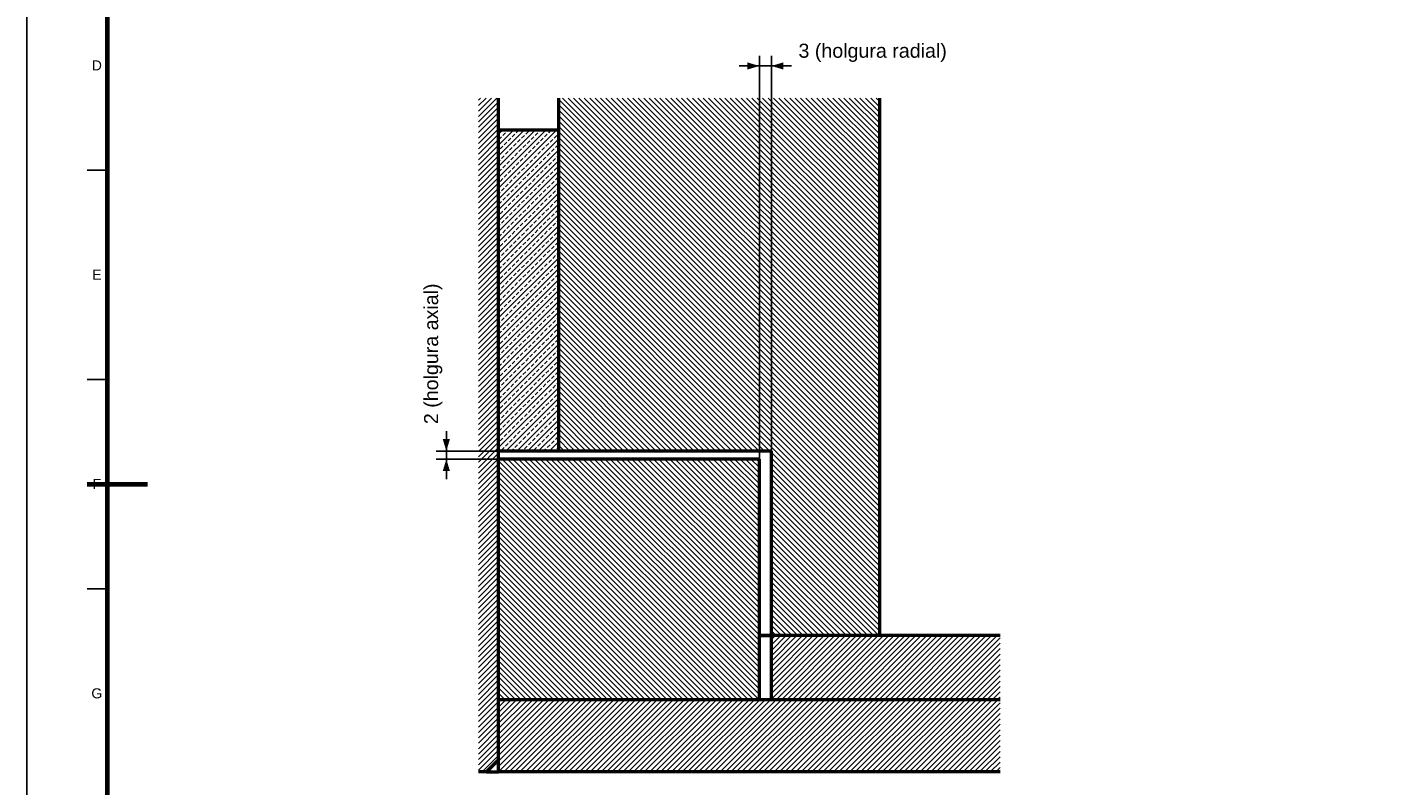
# Model space of a CAD drawing. Header units: millimetres. Extents: x 0 to 841, y 0 to 594.
# Tile 2 of 6: x 0 to 336, y 222 to 411. Entities that reach past the tile are written whole.
import ezdxf
from ezdxf.enums import TextEntityAlignment as Align

# ---------------------------------------------------------------- set-up
doc = ezdxf.new("R2010")
doc.units = ezdxf.units.MM
for name, color, linetype, lineweight in [('ACH', 7, 'CONTINUOUS', 13), ('COTA', 7, 'CONTINUOUS', 25), ('FINA', 7, 'CONTINUOUS', 25), ('MARCO', 7, 'CONTINUOUS', 70), ('TXT', 7, 'CONTINUOUS', 25), ('VIS', 7, 'CONTINUOUS', 50)]:
    doc.layers.add(name, color=color, linetype=linetype, lineweight=lineweight)
doc.styles.add('STD', font='LiberationSans-Regular.ttf')

msp = doc.modelspace()

# ---------------------------------------------------------------- hatches: boundary and pattern name
at = {"layer": 'ACH'}
h = msp.add_hatch(dxfattribs=at)
h.set_pattern_fill('ANSI31', scale=0.3)
h.paths.add_polyline_path([(117.49, 228.22), (114.49, 225.22), (112.49, 225.22), (112.49, 393.22), (117.49, 393.22)])
h = msp.add_hatch(dxfattribs=at)
h.set_pattern_fill('ANSI31', scale=0.3, angle=90)
h.paths.add_polyline_path([(212.49, 259.22), (185.49, 259.22), (185.49, 305.22), (132.49, 305.22), (132.49, 393.22), (212.49, 393.22)])
h = msp.add_hatch(dxfattribs=at)
h.set_pattern_fill('ANSI33', scale=0.3)
h.paths.add_polyline_path([(132.49, 305.22), (117.49, 305.22), (117.49, 385.22), (132.49, 385.22)])
h = msp.add_hatch(dxfattribs=at)
h.set_pattern_fill('ANSI31', scale=0.3, angle=90)
h.paths.add_polyline_path([(182.49, 243.22), (117.49, 243.22), (117.49, 303.22), (182.49, 303.22)])
h = msp.add_hatch(dxfattribs=at)
h.set_pattern_fill('ANSI31', scale=0.3)
h.paths.add_polyline_path([(185.49, 243.22), (185.49, 259.22), (242.49, 259.22), (242.49, 243.22)])
h = msp.add_hatch(dxfattribs=at)
h.set_pattern_fill('ANSI31', scale=0.3)
h.paths.add_polyline_path([(117.49, 225.22), (117.49, 243.22), (242.49, 243.22), (242.49, 225.22)])

# ---------------------------------------------------------------- linework, layer by layer
at = {"layer": 'COTA'}
for p, q in [((182.49, 274.72), (182.49, 403.72)), ((185.49, 252.72), (185.49, 403.72)), ((182.49, 401.22), (177.49, 401.22)), ((182.49, 401.22), (185.49, 401.22)), ((185.49, 401.22), (190.49, 401.22)), ((104.49, 305.22), (104.49, 310.22)), ((174.99, 305.22), (101.99, 305.22)), ((174.99, 303.22), (101.99, 303.22)), ((104.49, 303.22), (104.49, 305.22)), ((104.49, 303.22), (104.49, 298.22))]:
    msp.add_line(p, q, dxfattribs=at)
for points in [[(182.49, 401.22), (179.49, 402.12), (179.49, 400.32)], [(185.49, 401.22), (188.49, 400.32), (188.49, 402.12)], [(104.49, 305.22), (105.39, 308.22), (103.59, 308.22)], [(104.49, 303.22), (103.59, 300.22), (105.39, 300.22)]]:
    msp.add_solid(points, dxfattribs=at)
at = {"layer": 'FINA'}
for p, q in [((20, 375.27), (15, 375.27)), ((20, 323.09), (15, 323.09)), ((20, 270.91), (15, 270.91))]:
    msp.add_line(p, q, dxfattribs=at)
msp.add_lwpolyline([(0, 0), (841, 0), (841, 594), (0, 594)], close=True, dxfattribs=at)
at = {"layer": 'MARCO'}
msp.add_line((15, 297), (30, 297), dxfattribs=at)
msp.add_lwpolyline([(20, 10), (831, 10), (831, 584), (20, 584)], close=True, dxfattribs=at)
at = {"layer": 'VIS'}
for points in [[(117.49, 228.22), (117.49, 393.22)], [(132.49, 305.22), (132.49, 393.22)], [(212.49, 259.22), (212.49, 393.22)], [(132.49, 385.22), (117.49, 385.22)], [(117.49, 305.22), (117.49, 385.22)], [(132.49, 305.22), (132.49, 385.22)], [(132.49, 305.22), (117.49, 305.22)], [(182.49, 303.22), (117.49, 303.22)], [(117.49, 243.22), (117.49, 303.22)], [(185.49, 305.22), (132.49, 305.22)], [(182.49, 243.22), (182.49, 303.22)], [(185.49, 259.22), (185.49, 305.22)], [(185.49, 259.22), (184.99, 259.22), (184.49, 259.22), (183.99, 259.22), (183.49, 259.22), (182.99, 259.22), (182.49, 259.22)], [(182.49, 259.22), (182.99, 259.22), (183.49, 259.22), (183.99, 259.22), (184.49, 259.22), (184.99, 259.22), (185.49, 259.22)], [(242.49, 259.22), (185.49, 259.22)], [(185.49, 243.22), (185.49, 259.22)], [(212.49, 259.22), (185.49, 259.22)], [(242.49, 243.22), (117.49, 243.22)], [(117.49, 225.22), (117.49, 243.22)], [(182.49, 243.22), (117.49, 243.22)], [(242.49, 243.22), (185.49, 243.22)], [(117.49, 228.22), (114.49, 225.22)], [(114.49, 225.22), (112.49, 225.22)], [(114.49, 225.22), (114.99, 225.22), (115.49, 225.22), (115.99, 225.22), (116.49, 225.22), (116.99, 225.22), (117.49, 225.22)], [(242.49, 225.22), (117.49, 225.22)]]:
    msp.add_lwpolyline(points, dxfattribs=at)

# ---------------------------------------------------------------- texts
at = {"layer": 'TXT', "style": 'STD'}
msp.add_text('3 (holgura radial)', height=3.5, dxfattribs=at).set_placement((210.72, 402.22), align=Align.BOTTOM_CENTER)
for s, p in [('D', (17.4, 401.36)), ('E', (17.4, 349.18)), ('F', (17.4, 297)), ('G', (17.4, 244.82))]:
    msp.add_text(s, height=2.5, dxfattribs=at).set_placement(p, align=Align.MIDDLE_CENTER)
msp.add_text('2 (holgura axial)', height=3.5, rotation=90, dxfattribs=at).set_placement((103.49, 329.46), align=Align.BOTTOM_CENTER)

doc.saveas('drawing.dxf')
